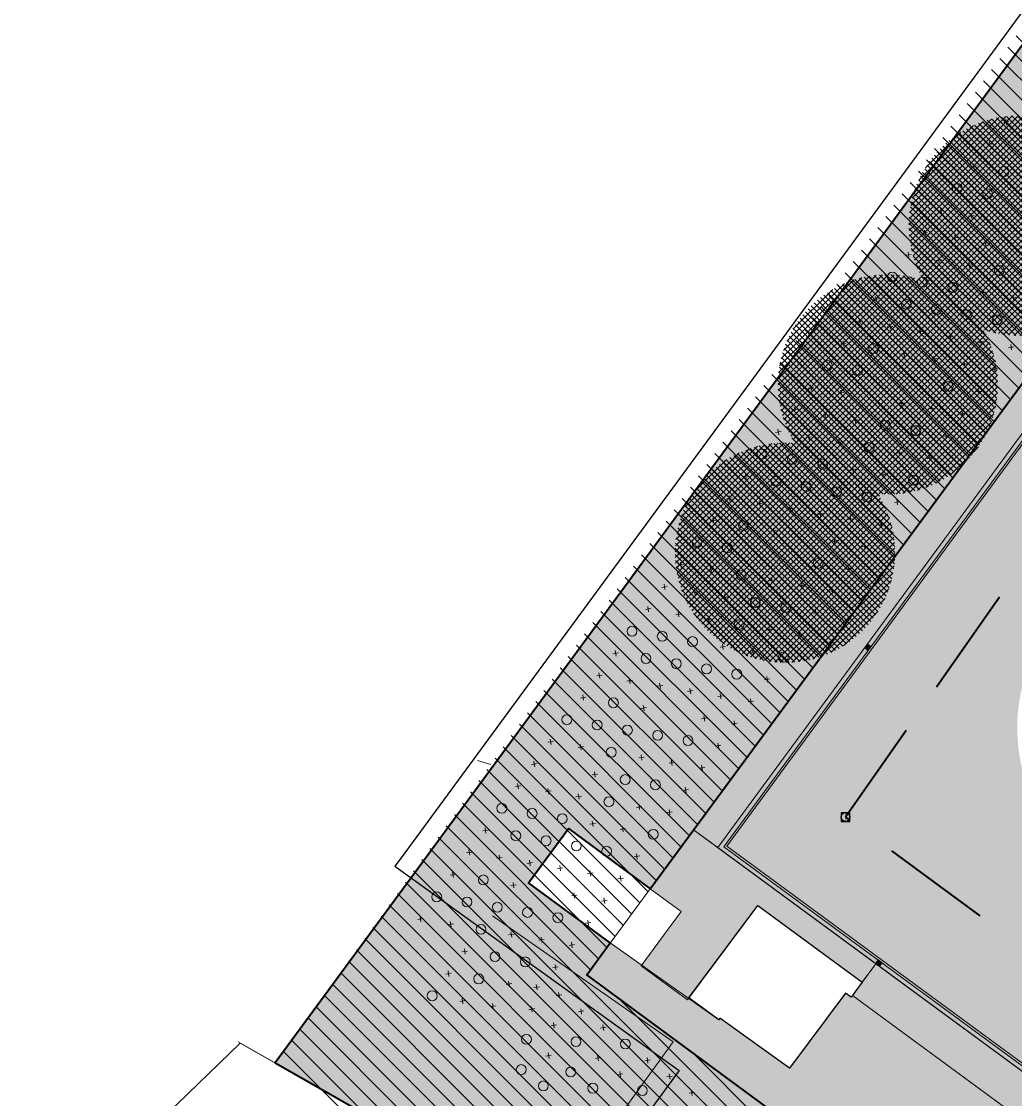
# Model space of a CAD drawing. Header units: metres. Extents: x 134347 to 136271, y 456733 to 459014.
# Tile 126 of 256: x 135702 to 135747, y 457897 to 457946. Entities that reach past the tile are written whole.
import ezdxf
from ezdxf.enums import TextEntityAlignment as Align

# ---------------------------------------------------------------- set-up
doc = ezdxf.new("R2010")
doc.units = ezdxf.units.M
doc.linetypes.add('RI-HWA', pattern=[7.4, 5, -2.4])
for name, color, linetype, lineweight, true_color in [('B-WE-GR-BOOM_2_RWZI-V', 7, 'Continuous', 0, 0x509650), ('N-WE-GR-BEPLANTING_CULTUUR_BOSPLANTSOEN-A', 7, 'Continuous', 18, 0x04c805), ('N-WE-GR-BOOM_BOSPLANTSOEN-S', 7, 'Continuous', 15, 0xc86400), ('N-WE-GR-BOOM_GEVEERDE SPIL-S', 7, 'Continuous', 15, 0xc83200), ('N-WE-GR-GRAS-V', 7, 'Continuous', 0, 0x8bec5b), ('N-WE-GR-GRAS_KRUIDENRIJK-V', 7, 'Continuous', 0, 0xa9cb52), ('N-WE-GR-STRUWEEL-V', 7, 'Continuous', 0, 0x50916c), ('N-WE-VH-KANTOPSLUITING_DETAIL_100-V', 7, 'Continuous', 0, 0x646464), ('N-WE-VH-VERHARDING_ASFALT-V', 7, 'Continuous', 0, 0xc9c9c9), ('N-WE-VH-VERHARDING_BETONSTRAATSTEEN-V', 7, 'Continuous', 0, 0xa8b5bd)]:
    doc.layers.add(name, color=color, linetype=linetype, lineweight=lineweight, true_color=true_color)
for name, color, linetype, lineweight in [('N-WE-GR-GRAS-O', 60, 'Continuous', 0), ('N-WE-GR-GRAS_KRUIDENRIJK-G', 80, 'Continuous', 13), ('N-WE-GR-GRAS_KRUIDENRIJK-O', 80, 'Continuous', 0), ('N-WE-GR-STRUWEEL-G', 90, 'Continuous', 35), ('N-WE-GR-STRUWEEL-O', 90, 'Continuous', 18), ('N-WE-IE-TERREINAFSCHEIDING_KUNSTMATIG_HEKWERK-G', 20, 'IE-TERREINAFSCHEIDING-KUNSTMATIG', 13), ('N-WE-RI-HWA_KOLK-S', 150, 'Continuous', 0), ('N-WE-RI-HWA_RIOOLPUT-S', 150, 'Continuous', 0), ('N-WE-RI-HWA_TRANSPORTLEIDING-G', 150, 'RI-HWA', 35), ('N-WE-VH-KANTOPSLUITING-G', 150, 'Continuous', 5), ('N-WE-VH-VERHARDING_ASFALT-G', 7, 'Continuous', 13), ('N-WE-VH-VERHARDING_ASFALT_DEKLAAG-G', 7, 'Continuous', 13), ('N-WE-VH-VERHARDING_BETONSTRAATSTEEN-G', 7, 'Continuous', 13)]:
    doc.layers.add(name, color=color, linetype=linetype, lineweight=lineweight)
doc.layers.add('PERCELEN', color=30, linetype='Continuous')
doc.styles.add('NLCS-ISO', font='NLCS-ISO.ttf')
doc.linetypes.add('IE-TERREINAFSCHEIDING-KUNSTMATIG', pattern='A,4,[82,NLCS.SHX,S=0.75,R=90,X=0,Y=0],4,-2', length=10)
pattern_1 = [(45, (135862.89418, 458151.40315), (-0.13258252, 0.13258252), []), (135, (135862.89418, 458151.40315), (-0.13258252, -0.13258252), [])]

# ---------------------------------------------------------------- blocks, each defined once
blk = doc.blocks.new('SRI-PUT_INSPECTIE-SO')
at = {"lineweight": -3, "flags": 128}
blk.add_lwpolyline([(-2, -2), (2, -2), (2, 2), (-2, 2)], close=True, dxfattribs=at)
at = {"lineweight": -3, "ltscale": 1.5}
blk.add_circle((0, 0), 2, dxfattribs=at)
at = {"ltscale": 0.1, "style": 'NLCS-ISO'}
blk.add_text('I', height=2.5, dxfattribs=at).set_placement((0, -0.01), align=Align.MIDDLE_CENTER)
blk = doc.blocks.new('N-SRI-KOLK_TROTTOIR-SO')
blk.add_hatch(color=256).paths.add_polyline_path([(1.125, 1.5), (-1.125, 1.5), (-1.125, 0)])
at = {"true_color": 0xffffff}
h = blk.add_hatch(color=7, dxfattribs=at)
h.dxf.hatch_style = 1
h.paths.add_polyline_path([(1.125, 1.5), (-1.125, 0), (1.125, 0)])
blk.add_line((-1.125, 0), (1.125, 1.5))
at = {"flags": 128}
blk.add_lwpolyline([(-1.125, 0), (1.125, 0), (1.125, 1.5), (-1.125, 1.5)], close=True, dxfattribs=at)
blk = doc.blocks.new('SGR-BEPLANTING_BOSPLANTSOEN_SOORT')
at = {"flags": 128}
for points in [[(-0.177, -0.177), (0.177, 0.177)], [(-0.177, 0.177), (0.177, -0.177)]]:
    blk.add_lwpolyline(points, dxfattribs=at)
blk = doc.blocks.new('SGR-HEESTER_SOORT HOOGTE_SO')
blk.add_circle((0, 0), 1.5)
at = {"ltscale": 0.1, "style": 'NLCS-ISO'}
for tag, height, p in [('SOORT', 0.9, (0, 0.35)), ('HOOGTE', 0.4, (0, -0.55))]:
    blk.add_attdef(tag, text='', height=height, dxfattribs=at).set_placement(p, align=Align.MIDDLE_CENTER)
blk = doc.blocks.new('KK_2DXF14_ACAD_1_FMEBLOC10')
at = {"layer": 'PERCELEN', "color": 7}
blk.add_lwpolyline([(-156.8065, -46.573), (-123.5075, -2.571), (-108.6425, 17.323), (-108.6775, 17.349), (-108.3875, 17.734), (-105.6655, 21.567), (-66.9305, -9.073), (-125.6275, -89.073), (-125.9095, -89.453), (-113.9335, -98.072), (-112.9825, -98.757), (-118.1325, -105.799)], dxfattribs=at)
blk.add_lwpolyline([(-111.1785, -96.447), (-112.5385, -95.446), (-109.4055, -91.243), (-104.6535, -94.74), (-105.1545, -95.421), (-105.4105, -95.233), (-107.9545, -98.654), (-111.1285, -96.375)], close=True, dxfattribs=at)

msp = doc.modelspace()

# ---------------------------------------------------------------- hatches: boundary and pattern name
at = {"layer": 'B-WE-GR-BOOM_2_RWZI-V'}
h = msp.add_hatch(dxfattribs=at)
h.set_pattern_fill('ANSI37', color=256, scale=1.5)
h.set_pattern_definition(pattern_1)
edge = h.paths.add_edge_path()
edge.add_arc((135747.327, 457937.204), 5, 0, 360)
h = msp.add_hatch(dxfattribs=at)
h.set_pattern_fill('ANSI37', color=256, scale=1.5)
h.set_pattern_definition(pattern_1)
edge = h.paths.add_edge_path()
edge.add_arc((135741.373, 457929.974), 5, 0, 360)
h = msp.add_hatch(dxfattribs=at)
h.set_pattern_fill('ANSI37', color=256, scale=1.5)
h.set_pattern_definition(pattern_1)
edge = h.paths.add_edge_path()
edge.add_arc((135736.694, 457922.319), 5, 0, 360)
at = {"layer": 'N-WE-GR-BEPLANTING_CULTUUR_BOSPLANTSOEN-A'}
h = msp.add_hatch(dxfattribs=at)
h.set_pattern_fill('ANSI31', color=256, scale=5, angle=90, style=0)
h.set_pattern_definition([(135, (0, 0), (-0.44194173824, -0.44194173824), [])])
h.paths.add_polyline_path([(135788.951, 457986.588), (135781.27, 457992.992), (135777.925, 457988.439), (135713.494, 457899.098), (135775.193, 457855.817), (135781.091, 457863.772), (135727.681, 457903.115)])
at = {"layer": 'N-WE-GR-GRAS-V'}
h = msp.add_hatch(color=256, dxfattribs=at)
h.dxf.hatch_style = 1
edge = h.paths.add_edge_path()
edge.add_line((135733.631, 457908.899), (135785.662, 457979.713))
edge.add_arc((135779.376, 457984.332), 7.8, 323.6933, 413.6933)
edge.add_line((135783.995, 457990.618), (135715.625, 458040.852))
edge.add_arc((135711.007, 458034.566), 7.8, 53.6933, 143.6933)
edge.add_line((135704.721, 458039.185), (135681.643, 458007.776))
edge.add_line((135681.643, 458007.776), (135680.032, 458008.96))
edge.add_line((135680.032, 458008.96), (135670.676, 457996.228))
edge.add_line((135670.676, 457996.228), (135675.35, 457992.793))
edge.add_line((135675.35, 457992.793), (135711.04, 458041.367))
edge.add_line((135711.04, 458041.367), (135715.069, 458038.407))
edge.add_line((135715.069, 458038.407), (135717.934, 458037.542))
edge.add_line((135717.934, 458037.542), (135783.225, 457989.57))
edge.add_arc((135779.376, 457984.332), 6.5, -36.3067, 53.6933, ccw=False)
edge.add_line((135784.614, 457980.483), (135732.529, 457909.708))
edge.add_line((135732.529, 457909.708), (135733.631, 457908.899))
h = msp.add_hatch(color=256, dxfattribs=at)
h.dxf.hatch_style = 1
edge = h.paths.add_edge_path()
edge.add_line((135811.429, 458000.738), (135853.293, 457969.979))
edge.add_line((135853.293, 457969.979), (135782.196, 457873.215))
edge.add_line((135782.196, 457873.215), (135740.822, 457903.614))
edge.add_line((135740.822, 457903.614), (135739.756, 457902.165))
edge.add_line((135739.756, 457902.165), (135785.813, 457868.322))
edge.add_line((135785.813, 457868.322), (135859.055, 457967.978))
edge.add_line((135859.055, 457967.978), (135809.143, 458004.652))
edge.add_arc((135814.896, 458005.388), 5.8, 187.2934, 233.2867)
at = {"layer": 'N-WE-GR-GRAS_KRUIDENRIJK-V'}
h = msp.add_hatch(color=256, dxfattribs=at)
h.dxf.hatch_style = 1
h.paths.add_polyline_path([(135728.732, 457904.562), (135733.677, 457901.065), (135733.727, 457901.137), (135736.901, 457898.858), (135739.445, 457902.279), (135739.701, 457902.091), (135739.756, 457902.165), (135785.81, 457868.318), (135781.986, 457863.114), (135727.681, 457903.115)])
at = {"layer": 'N-WE-GR-STRUWEEL-V'}
h = msp.add_hatch(color=256, dxfattribs=at)
h.dxf.hatch_style = 1
edge = h.paths.add_edge_path()
edge.add_line((135775.281, 457855.886), (135781.091, 457863.772))
edge.add_line((135781.091, 457863.772), (135727.681, 457903.115))
edge.add_line((135727.681, 457903.115), (135728.732, 457904.562))
edge.add_line((135728.732, 457904.562), (135725.02, 457907.298))
edge.add_line((135725.02, 457907.298), (135726.841, 457909.77))
edge.add_line((135726.841, 457909.77), (135730.561, 457907.029))
edge.add_line((135730.561, 457907.029), (135784.614, 457980.483))
edge.add_arc((135779.376, 457984.332), 6.5, 323.6933, 413.6933)
edge.add_line((135783.225, 457989.57), (135717.934, 458037.542))
edge.add_line((135717.934, 458037.542), (135715.069, 458038.407))
edge.add_line((135715.069, 458038.407), (135714.76, 458037.986))
edge.add_line((135714.76, 458037.986), (135738.483, 458019.314))
edge.add_line((135738.483, 458019.314), (135757.027, 458004.989))
edge.add_line((135757.027, 458004.989), (135778.958, 457988.119))
edge.add_line((135778.958, 457988.119), (135761.782, 457964.881))
edge.add_line((135761.782, 457964.881), (135747.202, 457945.037))
edge.add_line((135747.202, 457945.037), (135719.681, 457907.53))
edge.add_line((135719.681, 457907.53), (135713.494, 457899.098))
edge.add_line((135713.494, 457899.098), (135725.823, 457892.083))
edge.add_line((135725.823, 457892.083), (135775.281, 457855.886))
h = msp.add_hatch(color=256, dxfattribs=at)
h.dxf.hatch_style = 1
edge = h.paths.add_edge_path()
edge.add_line((135775.281, 457855.886), (135781.091, 457863.772))
edge.add_line((135781.091, 457863.772), (135727.681, 457903.115))
edge.add_line((135727.681, 457903.115), (135728.732, 457904.562))
edge.add_line((135728.732, 457904.562), (135725.02, 457907.298))
edge.add_line((135725.02, 457907.298), (135726.841, 457909.77))
edge.add_line((135726.841, 457909.77), (135730.561, 457907.029))
edge.add_line((135730.561, 457907.029), (135784.614, 457980.483))
edge.add_arc((135779.376, 457984.332), 6.5, 323.6933, 413.6933)
edge.add_line((135783.225, 457989.57), (135717.934, 458037.542))
edge.add_line((135717.934, 458037.542), (135715.069, 458038.407))
edge.add_line((135715.069, 458038.407), (135714.76, 458037.986))
edge.add_line((135714.76, 458037.986), (135738.483, 458019.314))
edge.add_line((135738.483, 458019.314), (135757.027, 458004.989))
edge.add_line((135757.027, 458004.989), (135778.958, 457988.119))
edge.add_line((135778.958, 457988.119), (135761.782, 457964.881))
edge.add_line((135761.782, 457964.881), (135747.202, 457945.037))
edge.add_line((135747.202, 457945.037), (135719.681, 457907.53))
edge.add_line((135719.681, 457907.53), (135713.494, 457899.098))
edge.add_line((135713.494, 457899.098), (135725.823, 457892.083))
edge.add_line((135725.823, 457892.083), (135775.281, 457855.886))
at = {"layer": 'N-WE-VH-KANTOPSLUITING_DETAIL_100-V'}
h = msp.add_hatch(color=256, dxfattribs=at)
h.dxf.hatch_style = 1
edge = h.paths.add_edge_path()
edge.add_line((135840.199, 458206.852), (135840.036, 458206.971))
edge.add_arc((135835.299, 458200.525), 8, 53.6933, 134.5415)
edge.add_line((135829.688, 458206.227), (135826.434, 458203.024))
edge.add_arc((135896.576, 458131.75), 100, 134.54153, 143.6933)
edge.add_line((135815.99, 458190.961), (135762.175, 458117.718))
edge.add_arc((135768.829, 458112.93), 8.197, 144.2624, 232.3193)
edge.add_line((135763.818, 458106.443), (135828.447, 458058.961))
edge.add_arc((135819.685, 458047.034), 14.8, -36.3067, 53.696, ccw=False)
edge.add_line((135831.611, 458038.271), (135810.061, 458008.941))
edge.add_arc((135814.896, 458005.388), 6, 143.6933, 233.6935)
edge.add_line((135811.343, 458000.553), (135853.013, 457969.936))
edge.add_line((135853.013, 457969.936), (135782.153, 457873.494))
edge.add_line((135782.153, 457873.494), (135733.91, 457908.941))
edge.add_line((135733.91, 457908.941), (135785.823, 457979.595))
edge.add_arc((135779.376, 457984.332), 8, 323.6933, 413.6933)
edge.add_line((135784.113, 457990.779), (135715.744, 458041.013))
edge.add_arc((135711.007, 458034.566), 8, 53.6933, 143.6933)
edge.add_line((135704.56, 458039.303), (135681.6, 458008.055))
edge.add_line((135681.6, 458008.055), (135679.989, 458009.24))
edge.add_line((135679.989, 458009.24), (135670.515, 457996.346))
edge.add_line((135670.515, 457996.346), (135670.676, 457996.228))
edge.add_line((135670.676, 457996.228), (135680.032, 458008.96))
edge.add_line((135680.032, 458008.96), (135681.643, 458007.776))
edge.add_line((135681.643, 458007.776), (135704.721, 458039.185))
edge.add_arc((135711.007, 458034.566), 7.8, 53.6933, 143.6933, ccw=False)
edge.add_line((135715.625, 458040.852), (135783.995, 457990.618))
edge.add_arc((135779.376, 457984.332), 7.8, -36.3067, 53.6933, ccw=False)
edge.add_line((135785.662, 457979.713), (135733.63, 457908.898))
edge.add_line((135733.63, 457908.898), (135782.196, 457873.215))
edge.add_line((135782.196, 457873.215), (135853.293, 457969.979))
edge.add_line((135853.293, 457969.979), (135811.462, 458000.714))
edge.add_arc((135814.896, 458005.388), 5.8, 143.6933, 233.6935, ccw=False)
edge.add_line((135810.222, 458008.822), (135831.773, 458038.152))
edge.add_arc((135819.685, 458047.034), 15, 323.6933, 413.696)
edge.add_line((135828.566, 458059.122), (135763.937, 458106.604))
edge.add_arc((135768.829, 458112.93), 7.997, 144.2769, 232.2844, ccw=False)
edge.add_line((135762.336, 458117.599), (135816.142, 458190.829))
edge.add_arc((135896.728, 458131.618), 100, 134.54153, 143.6933, ccw=False)
edge.add_line((135826.585, 458202.893), (135829.707, 458205.964))
edge.add_arc((135835.318, 458200.263), 8, 53.6933, 134.5415, ccw=False)
edge.add_line((135840.055, 458206.709), (135840.081, 458206.69))
edge.add_line((135840.081, 458206.69), (135840.199, 458206.852))
at = {"layer": 'N-WE-VH-VERHARDING_ASFALT-V'}
h = msp.add_hatch(color=256, dxfattribs=at)
h.dxf.hatch_style = 1
h.paths.add_polyline_path([(135762.175, 458117.718), (135815.99, 458190.961, -0.039953), (135826.434, 458203.024), (135829.688, 458206.227, -0.368167), (135840.036, 458206.971), (135864.02, 458189.349, 0.001397), (135864.043, 458189.333), (135873.316, 458182.598), (135892.416, 458168.703), (135893.508, 458167.904), (135910.641, 458154.84, -0.408833), (135911.641, 458147.906), (135878.701, 458103.017, 0.411993), (135882.553, 458074.061), (135895.237, 458064.539), (135914.09, 458050.762, 0.315981), (135938.221, 458052.541), (135961.013, 458083.083, -0.33251), (135985.309, 458085.927), (135992.035, 458079.872), (136004.072, 458069.03), (136017.244, 458057.149), (136018.452, 458055.618), (136019.561, 458053.91), (136037.594, 458015.862), (136049.845, 457989.494), (136056.187, 457976.234, 0.008737), (136058.72, 457971.203, 0.008737), (136061.428, 457966.263, 0.007692), (136063.954, 457961.995, 0.007692), (136066.61, 457957.806), (136069.31, 457953.435, -0.096177), (136069.915, 457951.767, -0.096177), (136069.851, 457949.995, -0.119987), (136068.861, 457948.029, -0.119987), (136067.078, 457946.739, -0.08637), (136065.312, 457946.178, -0.043105), (136064.383, 457946.133), (136067.399, 457940.86, -0.040278), (136068.083, 457941.331, -0.080687), (136069.632, 457941.917, -0.064153), (136071.474, 457942.468, -0.064153), (136073.396, 457942.534, -0.072155), (136075.496, 457942.025, -0.072155), (136077.364, 457940.94), (136091.488, 457924.647), (136099.813, 457914.988, -0.033054), (136101.632, 457912.582, -0.033054), (136103.117, 457909.958, -0.028839), (136104.122, 457907.524, -0.028839), (136104.839, 457904.992), (136105.61, 457902.101, -0.021058), (136106.161, 457899.698, -0.021058), (136106.508, 457897.257, -0.023273), (136106.652, 457894.536, -0.023273), (136106.542, 457891.814), (136106.106, 457885.837, -0.01649), (136105.951, 457884.247, -0.01649), (136105.693, 457882.67, -0.015866), (136105.346, 457881.173, -0.015866), (136104.906, 457879.7), (136096.913, 457853.663), (136094.836, 457847.315), (136093.365, 457842.691), (136092.209, 457836.979), (136091.919, 457831.022), (136092.929, 457823.559), (136100.949, 457827.804, -0.036727), (136099.503, 457829.933, -0.063963), (136098.855, 457831.484, -0.024666), (136098.285, 457834.05, -0.022156), (136097.921, 457836.953, -0.056455), (136097.983, 457838.877, -0.036685), (136098.623, 457841.765), (136101.856, 457851.977), (136106.872, 457868.473), (136113.66, 457890.371, 0.06843), (136114.971, 457895.781, 0.06843), (136114.773, 457901.344, 0.064728), (136113.209, 457906.375, 0.064728), (136110.41, 457910.838), (136100.667, 457922.183), (136084.467, 457941.055, -0.005196), (136080.487, 457946.399, -0.011242), (136078.729, 457948.929, -0.000904), (136072.419, 457958.501, -0.006618), (136071.576, 457959.822, -0.008434), (136070.962, 457960.851, -0.000748), (136064.252, 457972.587, -0.012961), (136061.711, 457977.327, -0.006996), (136057.36, 457986.289), (136042.407, 458018.596), (136024.435, 458056.435), (136022.575, 458059.404), (136018.504, 458063.655), (136007.596, 458073.347), (135995.77, 458084.036), (135982.707, 458096.528), (135968.591, 458110.064), (135957.614, 458120.576), (135943.266, 458134.334), (135929.482, 458146.34), (135918.534, 458155.291), (135916.999, 458156.323), (135910.3, 458161.775), (135896.96, 458171.718), (135866.992, 458193.37), (135845.955, 458208.827), (135845.866, 458208.706, -0.460821), (135844.956, 458221.064), (135870.594, 458246.46, -0.071455), (135874.079, 458249.009), (135874.497, 458249.2), (135875.37, 458249.595, -0.023847), (135876.714, 458250.131), (135869.4, 458257.443, -0.028609), (135868.857, 458256.164), (135868.216, 458254.863, -0.082023), (135865.909, 458251.645), (135838.648, 458224.64, -0.368984), (135825.506, 458223.666), (135820.191, 458227.562), (135820.279, 458227.683), (135813.402, 458232.788, -0.367614), (135813.258, 458235.375), (135813.258, 458235.375), (135820.55, 458245.301), (135819.054, 458246.4), (135824.014, 458253.151), (135823.093, 458253.828), (135826.527, 458258.501), (135824.109, 458260.278), (135808.388, 458238.88, -0.416211), (135805.581, 458238.46), (135802.516, 458240.744), (135799.585, 458236.68), (135799.585, 458236.68), (135804.252, 458233.25), (135807.476, 458230.883, -0.413893), (135807.691, 458229.486, -0.413893), (135806.293, 458229.273), (135803.07, 458231.641), (135794.008, 458219.309), (135797.632, 458216.646, -0.414204), (135797.846, 458215.248), (135797.846, 458215.249), (135802.281, 458211.992, -0.413772), (135803.679, 458212.205), (135806.903, 458209.837), (135815.962, 458222.166), (135812.739, 458224.534, -0.414117), (135812.525, 458225.932, -0.414543), (135813.923, 458226.146), (135823.963, 458218.767, -0.238664), (135826.41, 458213.932, -0.200993), (135824.618, 458209.656), (135821.883, 458206.964, 0.039953), (135811.44, 458194.9), (135783.093, 458156.321, -0.414214), (135771.91, 458154.611), (135751.655, 458169.493, 0.1048), (135744.175, 458172.877), (135738.518, 458174.118, -0.211928), (135722.174, 458186.127), (135719.299, 458191.155, 0.1048), (135713.835, 458197.282), (135682.056, 458220.631, 0.414214), (135661.506, 458217.489), (135643.566, 458193.071), (135622.25, 458164.06), (135605.019, 458140.61, 0.414214), (135608.161, 458120.06), (135647.701, 458091.008, -0.238663), (135650.148, 458086.173, -0.159748), (135648.983, 458082.62), (135626.279, 458051.717), (135631.114, 458048.164), (135653.818, 458079.067, -0.414222), (135662.206, 458080.35), (135698.015, 458054.04, -0.414214), (135699.725, 458042.856), (135698.41, 458041.067, -0.414214), (135696.314, 458040.746), (135689.462, 458045.78), (135685.948, 458040.917), (135692.761, 458035.911, -0.414214), (135693.081, 458033.814), (135687.275, 458025.912), (135683.13, 458020.271), (135675.845, 458010.355, -0.414214), (135673.748, 458010.035), (135663.44, 458017.627), (135661.071, 458014.405), (135674.21, 458004.752), (135658.033, 457982.735), (135659.428, 457981.257), (135679.989, 458009.24), (135681.6, 458008.055), (135704.56, 458039.303, -0.414214), (135715.744, 458041.013), (135784.113, 457990.779, -0.414214), (135785.823, 457979.595), (135733.91, 457908.941), (135782.153, 457873.494), (135853.013, 457969.936), (135811.338, 458000.557, -0.413886), (135810.061, 458008.941), (135831.611, 458038.271, 0.414227), (135828.447, 458058.961), (135763.818, 458106.443, -0.404315)])
h.paths.add_polyline_path([(135661.385, 458161.364), (135651.607, 458168.549, -0.414214), (135648.401, 458189.519), (135662.611, 458208.859, -0.414214), (135683.581, 458212.065), (135709.223, 458193.225, -0.1048), (135714.743, 458187.035), (135716.966, 458183.149, 0.211928), (135737.232, 458168.257), (135741.606, 458167.298, -0.1048), (135749.162, 458163.88), (135768.357, 458149.776, -0.414214), (135770.067, 458138.592), (135747.567, 458107.969, -0.414214), (135736.383, 458106.259), (135699.206, 458133.576, 0.1048), (135691.726, 458136.96), (135686.069, 458138.201, -0.211928), (135669.725, 458150.21), (135666.85, 458155.237, 0.1048)], flags=16)
h.paths.add_polyline_path([(135748.811, 457919.088), (135801.316, 457990.548, -0.414214), (135812.5, 457992.258), (135838.179, 457973.39, -0.414214), (135839.889, 457962.206), (135787.383, 457890.747, -0.414214), (135776.2, 457889.037), (135750.521, 457907.904, -0.414214)], flags=16)
h.paths.add_polyline_path([(135787.222, 458065.672), (135779.966, 458071.003), (135776.413, 458066.168), (135785.005, 458059.856, 0.198912), (135792.437, 458058.03), (135810.809, 458060.84, -0.198912), (135818.242, 458059.014), (135819.897, 458057.798, -0.414214), (135823.105, 458036.828), (135794.569, 457997.987, -0.414227), (135786.181, 457996.705), (135719.296, 458045.849, -0.414214), (135717.586, 458057.032), (135740.2, 458087.81, -0.4142), (135745.792, 458088.665), (135755.71, 458081.378), (135759.263, 458086.213), (135752.569, 458091.131, -0.414227), (135750.858, 458102.315), (135751.45, 458103.121, -0.4142), (135757.042, 458103.976), (135798.142, 458073.781, -0.414214), (135798.997, 458068.189), (135798.405, 458067.383, -0.414214)], flags=16)
h.paths.add_polyline_path([(135734.541, 458090.24), (135712.751, 458060.585, -0.414214), (135701.567, 458058.875), (135616.791, 458121.165, -0.414214), (135613.585, 458142.134), (135627.085, 458160.508, -0.414214), (135648.054, 458163.714), (135656.774, 458157.307, -0.1048), (135662.293, 458151.118), (135664.516, 458147.231, 0.211928), (135684.783, 458132.34), (135689.156, 458131.381, -0.1048), (135696.712, 458127.962), (135732.831, 458101.424, -0.414214)], flags=16)
h.paths.add_polyline_path([(135956.825, 458114.155), (135961.822, 458105.975), (135962.294, 458097.115), (135958.756, 458088.819), (135949.036, 458075.852), (135943.072, 458067.787), (135938.619, 458061.891, -0.360646), (135919.683, 458059.061), (135901.189, 458072.575), (135888.705, 458081.947, -0.32273), (135883.655, 458100.897), (135896.303, 458118.26), (135908.179, 458134.332, -0.085453), (135914.727, 458138.147, -0.085487), (135922.176, 458139.55, -0.085562), (135928.447, 458138.567, -0.085748), (135934.027, 458135.542, -0.042786)], flags=16)
at = {"layer": 'N-WE-VH-VERHARDING_BETONSTRAATSTEEN-V'}
h = msp.add_hatch(color=256, dxfattribs=at)
h.dxf.hatch_style = 1
h.paths.add_polyline_path([(135740.202, 457902.772), (135740.821, 457903.614), (135732.529, 457909.708), (135730.56, 457907.028), (135731.972, 457905.989), (135730.15, 457903.517), (135732.251, 457901.977), (135735.45, 457906.269)])

# ---------------------------------------------------------------- linework, layer by layer
at = {"layer": 'N-WE-GR-GRAS-O', "flags": 128}
for points in [[(135733.631, 457908.899), (135785.662, 457979.713, 0.414214), (135783.995, 457990.618), (135715.625, 458040.852, 0.414214), (135704.721, 458039.185), (135681.643, 458007.776), (135680.032, 458008.96), (135670.676, 457996.228), (135675.35, 457992.793), (135711.04, 458041.367), (135715.069, 458038.407), (135717.934, 458037.542), (135783.225, 457989.57, -0.414214), (135784.614, 457980.483), (135732.529, 457909.708)], [(135811.429, 458000.738), (135853.293, 457969.979), (135782.196, 457873.215), (135740.822, 457903.614), (135739.756, 457902.165), (135785.813, 457868.322), (135859.055, 457967.978), (135809.143, 458004.652, 0.203422)]]:
    msp.add_lwpolyline(points, format="xyb", close=True, dxfattribs=at)
at = {"layer": 'N-WE-GR-GRAS_KRUIDENRIJK-G', "flags": 128}
msp.add_lwpolyline([(135725.823, 457892.083), (135711.91, 457900), (135708.559, 457896.753)], dxfattribs=at)
at = {"layer": 'N-WE-GR-GRAS_KRUIDENRIJK-O', "flags": 128}
msp.add_lwpolyline([(135728.732, 457904.562), (135733.677, 457901.065), (135733.727, 457901.137), (135736.901, 457898.858), (135739.445, 457902.279), (135739.701, 457902.091), (135739.756, 457902.165), (135785.81, 457868.318), (135781.986, 457863.114), (135727.681, 457903.115)], close=True, dxfattribs=at)
at = {"layer": 'N-WE-GR-STRUWEEL-G', "flags": 128}
msp.add_lwpolyline([(135781.091, 457863.772), (135727.681, 457903.115), (135728.732, 457904.562), (135725.02, 457907.298), (135726.841, 457909.77), (135730.561, 457907.029), (135784.614, 457980.483, 0.414214), (135783.225, 457989.57), (135717.934, 458037.542), (135715.069, 458038.407), (135714.76, 458037.986), (135738.483, 458019.314), (135757.027, 458004.989), (135778.958, 457988.119), (135761.782, 457964.881), (135747.202, 457945.037), (135719.681, 457907.53), (135713.494, 457899.098), (135725.823, 457892.083), (135775.281, 457855.886)], format="xyb", close=True, dxfattribs=at)
at = {"layer": 'N-WE-GR-STRUWEEL-O', "flags": 128}
msp.add_lwpolyline([(135772.967, 457869.756), (135727.681, 457903.115), (135730.561, 457907.029), (135784.614, 457980.483, 0.414214), (135783.225, 457989.57), (135714.855, 458039.805, 0.414214), (135705.769, 458038.415), (135673.336, 457994.274), (135670.515, 457996.346), (135659.381, 457981.192), (135677.866, 457961.671), (135685.012, 457971.272), (135693.223, 457965.579), (135685.038, 457954.474), (135687.918, 457951.449), (135738.483, 458019.314), (135757.027, 458004.989), (135778.958, 457988.119), (135761.782, 457964.881), (135747.202, 457945.037), (135719.681, 457907.53), (135713.494, 457899.098), (135725.823, 457892.083)], format="xyb", dxfattribs=at)
at = {"layer": 'N-WE-IE-TERREINAFSCHEIDING_KUNSTMATIG_HEKWERK-G', "ltscale": 0.5, "flags": 128}
for points in [[(135725.429, 457915.364), (135747.202, 457945.037), (135761.782, 457964.881), (135778.958, 457988.119), (135757.027, 458004.989), (135738.483, 458019.314), (135699.324, 457966.75)], [(135722.695, 457912.864), (135723.303, 457912.677)], [(135731.603, 457900.063), (135723.379, 457905.798)], [(135725.823, 457892.083), (135711.811, 457900.056)], [(135766.384, 457843.683), (135764.374, 457845.198), (135763.397, 457845.951), (135762.833, 457846.46), (135763.052, 457846.801), (135758.1, 457850.32), (135757.895, 457850.159), (135747.848, 457857.696), (135744.19, 457861.187), (135732.624, 457880.642), (135725.823, 457892.083), (135731.603, 457900.063)]]:
    msp.add_lwpolyline(points, dxfattribs=at)
at = {"layer": 'N-WE-RI-HWA_TRANSPORTLEIDING-G', "flags": 128}
msp.add_lwpolyline([(135793.138, 457986.97), (135739.445, 457910.288), (135781.799, 457879.122)], dxfattribs=at)
at = {"layer": 'N-WE-VH-KANTOPSLUITING-G', "flags": 128}
for points in [[(135763.818, 458106.443), (135828.447, 458058.961, -0.414227), (135831.611, 458038.271), (135810.061, 458008.941, 0.414214), (135811.343, 458000.553), (135853.013, 457969.936), (135782.153, 457873.494), (135733.91, 457908.941), (135785.823, 457979.595, 0.414214), (135784.113, 457990.779), (135715.744, 458041.013, 0.414214), (135704.56, 458039.303), (135681.6, 458008.055)], [(135681.643, 458007.776), (135704.721, 458039.185, -0.414214), (135715.625, 458040.852), (135783.995, 457990.618, -0.414214), (135785.662, 457979.713), (135733.63, 457908.898), (135782.196, 457873.215), (135853.293, 457969.979), (135811.462, 458000.714, -0.414214), (135810.222, 458008.822), (135831.773, 458038.152, 0.414227), (135828.566, 458059.122), (135763.937, 458106.604, -0.404064)]]:
    msp.add_lwpolyline(points, format="xyb", dxfattribs=at)
at = {"layer": 'N-WE-VH-VERHARDING_ASFALT-G'}
msp.add_lwpolyline([(135681.6, 458008.055), (135704.56, 458039.303, -0.414214), (135715.744, 458041.013), (135784.113, 457990.779, -0.414214), (135785.823, 457979.595), (135733.91, 457908.941), (135782.153, 457873.494), (135853.013, 457969.936), (135811.338, 458000.557, -0.413886), (135810.061, 458008.941), (135831.611, 458038.271, 0.414227), (135828.447, 458058.961), (135763.818, 458106.443, -0.404315), (135762.175, 458117.718)], format="xyb", dxfattribs=at)
at = {"layer": 'N-WE-VH-VERHARDING_ASFALT_DEKLAAG-G'}
msp.add_lwpolyline([(135681.579, 458008.195), (135704.479, 458039.363, -0.414214), (135715.803, 458041.094), (135784.172, 457990.859, -0.414214), (135785.904, 457979.536), (135734.05, 457908.962), (135782.131, 457873.634), (135852.874, 457969.914), (135809.627, 458001.69), (135807.352, 457998.594, -0.131652), (135804.08, 457995.973), (135797.674, 457993.162, -0.267949), (135789.623, 457994.052), (135767.605, 458010.23, -0.414214), (135765.873, 458021.553), (135793.47, 458059.112), (135751.63, 458089.854, -0.414214), (135749.898, 458101.178), (135824.688, 458202.967)], format="xyb", dxfattribs=at)
at = {"layer": 'N-WE-VH-VERHARDING_BETONSTRAATSTEEN-G', "flags": 128}
msp.add_lwpolyline([(135740.202, 457902.772), (135740.821, 457903.614), (135732.529, 457909.708), (135730.56, 457907.028), (135731.972, 457905.989), (135730.15, 457903.517), (135732.251, 457901.977), (135735.45, 457906.269)], close=True, dxfattribs=at)

# ---------------------------------------------------------------- block references
at = {"layer": 'N-WE-GR-BOOM_BOSPLANTSOEN-S'}
for p, xscale, yscale, zscale, rotation in [((135746.752, 457941.915), 0.4999999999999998, 0.4999999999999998, 0.4999999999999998, 323.6932987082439), ((135746.012, 457940.907), 0.4999999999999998, 0.4999999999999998, 0.4999999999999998, 323.6932987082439), ((135745.272, 457939.9), 0.4999999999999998, 0.4999999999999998, 0.4999999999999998, 323.6932987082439), ((135743.791, 457937.885), 0.4999999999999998, 0.4999999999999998, 0.4999999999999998, 323.6932987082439), ((135745.169, 457937.649), 0.4999999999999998, 0.4999999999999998, 0.4999999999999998, 323.6932987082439), ((135743.051, 457936.878), 0.4999999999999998, 0.4999999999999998, 0.4999999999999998, 323.6932987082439), ((135744.429, 457936.642), 0.4999999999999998, 0.4999999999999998, 0.4999999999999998, 323.6932987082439), ((135745.806, 457936.405), 0.4999999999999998, 0.4999999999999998, 0.4999999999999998, 323.6932987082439), ((135742.311, 457935.871), 0.4999999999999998, 0.4999999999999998, 0.4999999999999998, 323.6932987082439), ((135743.688, 457935.634), 0.4999999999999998, 0.4999999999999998, 0.4999999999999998, 323.6932987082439), ((135745.066, 457935.398), 0.4999999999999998, 0.4999999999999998, 0.4999999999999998, 323.6932987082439), ((135740.831, 457933.856), 0.4999999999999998, 0.4999999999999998, 0.4999999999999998, 323.6932987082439), ((135745.703, 457934.154), 0.4999999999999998, 0.4999999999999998, 0.4999999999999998, 323.6932987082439), ((135747.08, 457933.917), 0.4999999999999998, 0.4999999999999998, 0.4999999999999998, 323.6932987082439), ((135740.091, 457932.849), 0.4999999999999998, 0.4999999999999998, 0.4999999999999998, 323.6932987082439), ((135741.468, 457932.612), 0.4999999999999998, 0.4999999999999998, 0.4999999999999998, 323.6932987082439), ((135742.845, 457932.376), 0.4999999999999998, 0.4999999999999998, 0.4999999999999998, 323.6932987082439), ((135744.223, 457932.139), 0.4999999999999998, 0.4999999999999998, 0.4999999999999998, 323.6932987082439), ((135745.6, 457931.903), 0.4999999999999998, 0.4999999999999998, 0.4999999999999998, 323.6932987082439), ((135739.35, 457931.841), 0.4999999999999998, 0.4999999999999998, 0.4999999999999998, 323.6932987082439), ((135746.978, 457931.666), 0.4999999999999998, 0.4999999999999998, 0.4999999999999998, 323.6932987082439), ((135742.105, 457931.368), 0.4999999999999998, 0.4999999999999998, 0.4999999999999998, 323.6932987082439), ((135743.483, 457931.132), 0.4999999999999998, 0.4999999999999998, 0.4999999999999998, 323.6932987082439), ((135744.86, 457930.895), 0.4999999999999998, 0.4999999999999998, 0.4999999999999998, 323.6932987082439), ((135746.237, 457930.659), 0.4999999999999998, 0.4999999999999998, 0.4999999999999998, 323.6932987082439), ((135737.87, 457929.827), 0.4999999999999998, 0.4999999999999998, 0.4999999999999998, 323.6932987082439), ((135739.248, 457929.59), 0.4999999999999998, 0.4999999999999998, 0.4999999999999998, 323.6932987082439), ((135745.497, 457929.652), 0.4999999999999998, 0.4999999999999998, 0.4999999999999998, 323.6932987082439), ((135742.002, 457929.117), 0.4999999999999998, 0.4999999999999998, 0.4999999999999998, 323.6932987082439), ((135737.13, 457928.819), 0.4999999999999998, 0.4999999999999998, 0.4999999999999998, 323.6932987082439), ((135738.507, 457928.583), 0.4999999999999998, 0.4999999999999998, 0.4999999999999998, 323.6932987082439), ((135743.38, 457928.881), 0.4999999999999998, 0.4999999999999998, 0.4999999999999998, 323.6932987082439), ((135744.757, 457928.644), 0.4999999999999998, 0.4999999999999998, 0.4999999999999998, 323.6932987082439), ((135739.885, 457928.346), 0.4999999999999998, 0.4999999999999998, 0.4999999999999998, 323.6932987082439), ((135736.39, 457927.812), 0.4999999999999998, 0.4999999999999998, 0.4999999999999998, 323.6932987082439), ((135737.767, 457927.576), 0.4999999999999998, 0.4999999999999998, 0.4999999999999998, 323.6932987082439), ((135744.017, 457927.637), 0.4999999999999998, 0.4999999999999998, 0.4999999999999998, 323.6932987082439), ((135739.145, 457927.339), 0.4999999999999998, 0.4999999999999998, 0.4999999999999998, 323.6932987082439), ((135741.899, 457926.866), 0.4999999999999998, 0.4999999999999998, 0.4999999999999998, 323.6932987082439), ((135743.277, 457926.63), 0.4999999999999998, 0.4999999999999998, 0.4999999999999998, 323.6932987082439), ((135739.782, 457926.095), 0.4999999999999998, 0.4999999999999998, 0.4999999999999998, 323.6932987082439), ((135734.91, 457925.797), 0.4999999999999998, 0.4999999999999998, 0.4999999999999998, 323.6932987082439), ((135741.159, 457925.859), 0.4999999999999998, 0.4999999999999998, 0.4999999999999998, 323.6932987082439), ((135734.169, 457924.79), 0.4999999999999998, 0.4999999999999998, 0.4999999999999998, 323.6932987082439), ((135735.547, 457924.554), 0.4999999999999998, 0.4999999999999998, 0.4999999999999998, 323.6932987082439), ((135741.797, 457924.615), 0.4999999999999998, 0.4999999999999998, 0.4999999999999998, 323.6932987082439), ((135736.924, 457924.317), 0.4999999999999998, 0.4999999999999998, 0.4999999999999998, 323.6932987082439), ((135738.302, 457924.081), 0.4999999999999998, 0.4999999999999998, 0.4999999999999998, 323.6932987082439), ((135733.429, 457923.783), 0.4999999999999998, 0.4999999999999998, 0.4999999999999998, 323.6932987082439), ((135739.679, 457923.844), 0.4999999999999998, 0.4999999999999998, 0.4999999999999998, 323.6932987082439), ((135741.056, 457923.608), 0.4999999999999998, 0.4999999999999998, 0.4999999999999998, 323.6932987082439), ((135736.184, 457923.31), 0.4999999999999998, 0.4999999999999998, 0.4999999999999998, 323.6932987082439), ((135738.939, 457922.837), 0.4999999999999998, 0.4999999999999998, 0.4999999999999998, 323.6932987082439), ((135740.316, 457922.6), 0.4999999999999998, 0.4999999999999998, 0.4999999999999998, 323.6932987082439), ((135731.949, 457921.768), 0.4999999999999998, 0.4999999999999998, 0.4999999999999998, 323.6932987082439), ((135739.576, 457921.593), 0.4999999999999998, 0.4999999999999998, 0.4999999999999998, 323.6932987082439), ((135733.326, 457921.532), 0.4999999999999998, 0.4999999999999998, 0.4999999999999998, 323.6932987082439), ((135731.209, 457920.761), 0.4999999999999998, 0.4999999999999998, 0.4999999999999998, 323.6932987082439), ((135736.081, 457921.059), 0.4999999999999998, 0.4999999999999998, 0.4999999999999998, 323.6932987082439), ((135737.459, 457920.822), 0.4999999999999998, 0.4999999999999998, 0.4999999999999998, 323.6932987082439), ((135732.586, 457920.524), 0.4999999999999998, 0.4999999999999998, 0.4999999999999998, 323.6932987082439), ((135733.964, 457920.288), 0.4999999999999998, 0.4999999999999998, 0.4999999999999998, 323.6932987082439), ((135738.836, 457920.586), 0.4999999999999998, 0.4999999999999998, 0.4999999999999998, 323.6932987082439), ((135730.469, 457919.753), 0.4999999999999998, 0.4999999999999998, 0.4999999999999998, 323.6932987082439), ((135731.846, 457919.517), 0.4999999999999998, 0.4999999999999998, 0.4999999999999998, 323.6932987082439), ((135733.224, 457919.281), 0.4999999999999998, 0.4999999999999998, 0.4999999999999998, 323.6932987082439), ((135738.096, 457919.578), 0.4999999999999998, 0.4999999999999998, 0.4999999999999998, 323.6932987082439), ((135735.978, 457918.808), 0.4999999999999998, 0.4999999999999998, 0.4999999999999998, 323.6932987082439), ((135737.356, 457918.571), 0.4999999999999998, 0.4999999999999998, 0.4999999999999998, 323.6932987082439), ((135728.989, 457917.739), 0.4999999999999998, 0.4999999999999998, 0.4999999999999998, 323.6932987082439), ((135733.861, 457918.037), 0.4999999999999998, 0.4999999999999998, 0.4999999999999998, 323.6932987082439), ((135735.238, 457917.8), 0.4999999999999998, 0.4999999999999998, 0.4999999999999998, 323.6932987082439), ((135728.248, 457916.732), 0.4999999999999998, 0.4999999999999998, 0.4999999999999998, 323.6932987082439), ((135729.626, 457916.495), 0.4999999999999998, 0.4999999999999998, 0.4999999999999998, 323.6932987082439), ((135731.003, 457916.259), 0.4999999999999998, 0.4999999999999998, 0.4999999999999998, 323.6932987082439), ((135735.876, 457916.556), 0.4999999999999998, 0.4999999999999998, 0.4999999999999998, 323.6932987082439), ((135727.508, 457915.724), 0.4999999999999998, 0.4999999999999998, 0.4999999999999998, 323.6932987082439), ((135732.381, 457916.022), 0.4999999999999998, 0.4999999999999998, 0.4999999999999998, 323.6932987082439), ((135733.758, 457915.786), 0.4999999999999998, 0.4999999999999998, 0.4999999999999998, 323.6932987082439), ((135730.263, 457915.251), 0.4999999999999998, 0.4999999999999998, 0.4999999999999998, 323.6932987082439), ((135735.135, 457915.549), 0.4999999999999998, 0.4999999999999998, 0.4999999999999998, 323.6932987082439), ((135733.018, 457914.778), 0.4999999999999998, 0.4999999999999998, 0.4999999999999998, 323.6932987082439), ((135734.395, 457914.542), 0.4999999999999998, 0.4999999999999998, 0.4999999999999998, 323.6932987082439), ((135726.028, 457913.71), 0.4999999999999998, 0.4999999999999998, 0.4999999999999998, 323.6932987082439), ((135727.405, 457913.473), 0.4999999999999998, 0.4999999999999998, 0.4999999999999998, 323.6932987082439), ((135733.655, 457913.534), 0.4999999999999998, 0.4999999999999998, 0.4999999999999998, 323.6932987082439), ((135730.16, 457913), 0.4999999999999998, 0.4999999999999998, 0.4999999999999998, 323.6932987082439), ((135731.538, 457912.764), 0.4999999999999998, 0.4999999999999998, 0.4999999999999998, 323.6932987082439), ((135725.288, 457912.702), 0.4999999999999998, 0.4999999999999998, 0.4999999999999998, 323.6932987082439), ((135732.915, 457912.527), 0.4999999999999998, 0.4999999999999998, 0.4999999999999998, 323.6932987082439), ((135728.043, 457912.229), 0.4999999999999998, 0.4999999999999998, 0.4999999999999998, 323.6932987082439), ((135724.548, 457911.695), 0.4999999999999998, 0.4999999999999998, 0.4999999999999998, 323.6932987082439), ((135725.925, 457911.458), 0.4999999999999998, 0.4999999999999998, 0.4999999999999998, 323.6932987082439), ((135732.175, 457911.52), 0.4999999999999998, 0.4999999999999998, 0.4999999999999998, 323.6932987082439), ((135727.303, 457911.222), 0.4999999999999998, 0.4999999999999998, 0.4999999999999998, 323.6932987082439), ((135730.057, 457910.749), 0.4999999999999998, 0.4999999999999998, 0.4999999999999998, 323.6932987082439), ((135731.435, 457910.513), 0.4999999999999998, 0.4999999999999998, 0.4999999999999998, 323.6932987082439), ((135727.94, 457909.978), 0.4999999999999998, 0.4999999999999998, 0.4999999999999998, 323.6932987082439), ((135723.067, 457909.68), 0.4999999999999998, 0.4999999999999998, 0.4999999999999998, 323.6932987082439), ((135729.317, 457909.742), 0.4999999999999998, 0.4999999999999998, 0.4999999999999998, 323.6932987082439), ((135722.327, 457908.673), 0.4999999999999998, 0.4999999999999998, 0.4999999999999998, 323.6932987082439), ((135723.705, 457908.436), 0.4999999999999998, 0.4999999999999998, 0.4999999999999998, 323.6932987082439), ((135729.954, 457908.498), 0.4999999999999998, 0.4999999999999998, 0.4999999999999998, 323.6932987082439), ((135725.082, 457908.2), 0.4999999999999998, 0.4999999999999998, 0.4999999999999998, 323.6932987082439), ((135726.46, 457907.963), 0.4999999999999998, 0.4999999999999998, 0.4999999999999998, 323.6932987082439), ((135721.587, 457907.666), 0.4999999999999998, 0.4999999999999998, 0.4999999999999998, 323.6932987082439), ((135727.837, 457907.727), 0.4999999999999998, 0.4999999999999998, 0.4999999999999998, 323.6932987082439), ((135729.214, 457907.491), 0.4999999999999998, 0.4999999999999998, 0.4999999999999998, 323.6932987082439), ((135724.342, 457907.193), 0.4999999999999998, 0.4999999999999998, 0.4999999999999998, 323.6932987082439), ((135727.097, 457906.72), 0.4999999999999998, 0.4999999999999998, 0.4999999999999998, 323.6932987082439), ((135728.474, 457906.483), 0.4999999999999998, 0.4999999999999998, 0.4999999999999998, 323.6932987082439), ((135720.107, 457905.651), 0.4999999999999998, 0.4999999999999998, 0.4999999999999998, 323.6932987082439), ((135721.484, 457905.414), 0.4999999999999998, 0.4999999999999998, 0.4999999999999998, 323.6932987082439), ((135727.734, 457905.476), 0.4999999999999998, 0.4999999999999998, 0.4999999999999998, 323.6932987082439), ((135724.239, 457904.942), 0.4999999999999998, 0.4999999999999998, 0.4999999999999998, 323.6932987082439), ((135725.617, 457904.705), 0.4999999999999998, 0.4999999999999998, 0.4999999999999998, 323.6932987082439), ((135726.994, 457904.469), 0.4999999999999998, 0.4999999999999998, 0.4999999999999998, 323.6932987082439), ((135722.122, 457904.171), 0.4999999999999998, 0.4999999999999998, 0.4999999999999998, 323.6932987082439), ((135726.254, 457903.461), 0.4999999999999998, 0.4999999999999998, 0.4999999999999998, 323.6932987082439), ((135721.381, 457903.163), 0.4999999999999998, 0.4999999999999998, 0.4999999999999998, 323.6932987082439), ((135724.136, 457902.69), 0.4999999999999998, 0.4999999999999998, 0.4999999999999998, 323.6932987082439), ((135725.393, 457902.543), 0.4999999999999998, 0.4999999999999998, 0.4999999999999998, 323.6932987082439), ((135726.412, 457902.187), 0.5, 0.5, 0.5, 53.62475159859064), ((135722.019, 457901.92), 0.4999999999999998, 0.4999999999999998, 0.4999999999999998, 323.6932987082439), ((135723.396, 457901.683), 0.4999999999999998, 0.4999999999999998, 0.4999999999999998, 323.6932987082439), ((135725.168, 457901.551), 0.5, 0.5, 0.5, 53.62475159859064), ((135727.419, 457901.445), 0.5, 0.5, 0.5, 53.62475159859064), ((135726.174, 457900.81), 0.5, 0.5, 0.5, 53.62475159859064), ((135728.425, 457900.704), 0.5, 0.5, 0.5, 53.62475159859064), ((135725.936, 457899.433), 0.5, 0.5, 0.5, 53.62475159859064), ((135728.187, 457899.327), 0.5, 0.5, 0.5, 53.62475159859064), ((135730.438, 457899.221), 0.5, 0.5, 0.5, 53.62475159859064), ((135729.194, 457898.586), 0.5, 0.5, 0.5, 53.62475159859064), ((135731.445, 457898.48), 0.5, 0.5, 0.5, 53.62475159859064), ((135732.451, 457897.739), 0.5, 0.5, 0.5, 53.62475159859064)]:
    msp.add_blockref('SGR-BEPLANTING_BOSPLANTSOEN_SOORT', p, dxfattribs=dict(at, xscale=xscale, yscale=yscale, zscale=zscale, rotation=rotation))
at = {"layer": 'N-WE-GR-BOOM_GEVEERDE SPIL-S'}
for p, xscale, yscale, zscale, rotation in [((135746.649, 457939.663), 0.1499999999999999, 0.1499999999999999, 0.1499999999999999, 323.6932987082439), ((135744.531, 457938.893), 0.1499999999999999, 0.1499999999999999, 0.1499999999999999, 323.6932987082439), ((135745.909, 457938.656), 0.1499999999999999, 0.1499999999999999, 0.1499999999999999, 323.6932987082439), ((135746.443, 457935.161), 0.1499999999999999, 0.1499999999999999, 0.1499999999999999, 323.6932987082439), ((135741.571, 457934.863), 0.1499999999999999, 0.1499999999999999, 0.1499999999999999, 323.6932987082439), ((135742.948, 457934.627), 0.1499999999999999, 0.1499999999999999, 0.1499999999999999, 323.6932987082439), ((135744.326, 457934.39), 0.1499999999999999, 0.1499999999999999, 0.1499999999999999, 323.6932987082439), ((135742.208, 457933.62), 0.1499999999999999, 0.1499999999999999, 0.1499999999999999, 323.6932987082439), ((135743.585, 457933.383), 0.1499999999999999, 0.1499999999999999, 0.1499999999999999, 323.6932987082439), ((135744.963, 457933.147), 0.1499999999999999, 0.1499999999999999, 0.1499999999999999, 323.6932987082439), ((135746.34, 457932.91), 0.1499999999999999, 0.1499999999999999, 0.1499999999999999, 323.6932987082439), ((135740.728, 457931.605), 0.1499999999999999, 0.1499999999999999, 0.1499999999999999, 323.6932987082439), ((135738.61, 457930.834), 0.1499999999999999, 0.1499999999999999, 0.1499999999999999, 323.6932987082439), ((135739.988, 457930.598), 0.1499999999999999, 0.1499999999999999, 0.1499999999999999, 323.6932987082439), ((135744.12, 457929.888), 0.1499999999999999, 0.1499999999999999, 0.1499999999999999, 323.6932987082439), ((135741.262, 457928.11), 0.1499999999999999, 0.1499999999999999, 0.1499999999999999, 323.6932987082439), ((135742.64, 457927.874), 0.1499999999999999, 0.1499999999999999, 0.1499999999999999, 323.6932987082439), ((135735.65, 457926.805), 0.1499999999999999, 0.1499999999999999, 0.1499999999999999, 323.6932987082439), ((135740.522, 457927.103), 0.1499999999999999, 0.1499999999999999, 0.1499999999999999, 323.6932987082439), ((135737.027, 457926.568), 0.1499999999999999, 0.1499999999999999, 0.1499999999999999, 323.6932987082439), ((135738.405, 457926.332), 0.1499999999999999, 0.1499999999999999, 0.1499999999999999, 323.6932987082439), ((135736.287, 457925.561), 0.1499999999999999, 0.1499999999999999, 0.1499999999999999, 323.6932987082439), ((135737.664, 457925.324), 0.1499999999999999, 0.1499999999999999, 0.1499999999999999, 323.6932987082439), ((135742.537, 457925.622), 0.1499999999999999, 0.1499999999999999, 0.1499999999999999, 323.6932987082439), ((135739.042, 457925.088), 0.1499999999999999, 0.1499999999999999, 0.1499999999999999, 323.6932987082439), ((135740.419, 457924.852), 0.1499999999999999, 0.1499999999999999, 0.1499999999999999, 323.6932987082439), ((135734.807, 457923.546), 0.1499999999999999, 0.1499999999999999, 0.1499999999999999, 323.6932987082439), ((135732.689, 457922.775), 0.1499999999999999, 0.1499999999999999, 0.1499999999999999, 323.6932987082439), ((135734.067, 457922.539), 0.1499999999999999, 0.1499999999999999, 0.1499999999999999, 323.6932987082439), ((135738.199, 457921.83), 0.1499999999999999, 0.1499999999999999, 0.1499999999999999, 323.6932987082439), ((135734.704, 457921.295), 0.1499999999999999, 0.1499999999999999, 0.1499999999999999, 323.6932987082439), ((135735.341, 457920.051), 0.1499999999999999, 0.1499999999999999, 0.1499999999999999, 323.6932987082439), ((135736.719, 457919.815), 0.1499999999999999, 0.1499999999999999, 0.1499999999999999, 323.6932987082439), ((135734.601, 457919.044), 0.1499999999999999, 0.1499999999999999, 0.1499999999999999, 323.6932987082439), ((135729.729, 457918.746), 0.1499999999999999, 0.1499999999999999, 0.1499999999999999, 323.6932987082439), ((135731.106, 457918.51), 0.1499999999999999, 0.1499999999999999, 0.1499999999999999, 323.6932987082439), ((135732.483, 457918.273), 0.1499999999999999, 0.1499999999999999, 0.1499999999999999, 323.6932987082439), ((135730.366, 457917.502), 0.1499999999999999, 0.1499999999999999, 0.1499999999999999, 323.6932987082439), ((135736.616, 457917.564), 0.1499999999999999, 0.1499999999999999, 0.1499999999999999, 323.6932987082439), ((135731.743, 457917.266), 0.1499999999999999, 0.1499999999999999, 0.1499999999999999, 323.6932987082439), ((135733.121, 457917.029), 0.1499999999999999, 0.1499999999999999, 0.1499999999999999, 323.6932987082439), ((135734.498, 457916.793), 0.1499999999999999, 0.1499999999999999, 0.1499999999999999, 323.6932987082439), ((135728.886, 457915.488), 0.1499999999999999, 0.1499999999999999, 0.1499999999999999, 323.6932987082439), ((135726.768, 457914.717), 0.1499999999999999, 0.1499999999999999, 0.1499999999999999, 323.6932987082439), ((135728.146, 457914.48), 0.1499999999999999, 0.1499999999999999, 0.1499999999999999, 323.6932987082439), ((135729.523, 457914.244), 0.1499999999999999, 0.1499999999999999, 0.1499999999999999, 323.6932987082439), ((135730.9, 457914.007), 0.1499999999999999, 0.1499999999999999, 0.1499999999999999, 323.6932987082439), ((135732.278, 457913.771), 0.1499999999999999, 0.1499999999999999, 0.1499999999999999, 323.6932987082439), ((135728.783, 457913.237), 0.1499999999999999, 0.1499999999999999, 0.1499999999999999, 323.6932987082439), ((135729.42, 457911.993), 0.1499999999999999, 0.1499999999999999, 0.1499999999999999, 323.6932987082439), ((135730.797, 457911.756), 0.1499999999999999, 0.1499999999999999, 0.1499999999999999, 323.6932987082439), ((135723.808, 457910.688), 0.1499999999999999, 0.1499999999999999, 0.1499999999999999, 323.6932987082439), ((135728.68, 457910.985), 0.1499999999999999, 0.1499999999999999, 0.1499999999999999, 323.6932987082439), ((135725.185, 457910.451), 0.1499999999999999, 0.1499999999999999, 0.1499999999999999, 323.6932987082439), ((135726.562, 457910.215), 0.1499999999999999, 0.1499999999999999, 0.1499999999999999, 323.6932987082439), ((135724.445, 457909.444), 0.1499999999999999, 0.1499999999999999, 0.1499999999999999, 323.6932987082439), ((135725.822, 457909.207), 0.1499999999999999, 0.1499999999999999, 0.1499999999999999, 323.6932987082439), ((135730.695, 457909.505), 0.1499999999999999, 0.1499999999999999, 0.1499999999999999, 323.6932987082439), ((135727.2, 457908.971), 0.1499999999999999, 0.1499999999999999, 0.1499999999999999, 323.6932987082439), ((135728.577, 457908.734), 0.1499999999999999, 0.1499999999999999, 0.1499999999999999, 323.6932987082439), ((135722.965, 457907.429), 0.1499999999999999, 0.1499999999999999, 0.1499999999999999, 323.6932987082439), ((135720.847, 457906.658), 0.1499999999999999, 0.1499999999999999, 0.1499999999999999, 323.6932987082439), ((135722.224, 457906.422), 0.1499999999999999, 0.1499999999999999, 0.1499999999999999, 323.6932987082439), ((135723.602, 457906.185), 0.1499999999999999, 0.1499999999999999, 0.1499999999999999, 323.6932987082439), ((135724.979, 457905.949), 0.1499999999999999, 0.1499999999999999, 0.1499999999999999, 323.6932987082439), ((135726.357, 457905.712), 0.1499999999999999, 0.1499999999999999, 0.1499999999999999, 323.6932987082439), ((135722.862, 457905.178), 0.1499999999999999, 0.1499999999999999, 0.1499999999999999, 323.6932987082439), ((135723.499, 457903.934), 0.1499999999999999, 0.1499999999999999, 0.1499999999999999, 323.6932987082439), ((135724.876, 457903.698), 0.1499999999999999, 0.1499999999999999, 0.1499999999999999, 323.6932987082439), ((135722.759, 457902.927), 0.1499999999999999, 0.1499999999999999, 0.1499999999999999, 323.6932987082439), ((135720.641, 457902.156), 0.1499999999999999, 0.1499999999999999, 0.1499999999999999, 323.6932987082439), ((135724.93, 457900.174), 0.15, 0.15, 0.15, 53.62475159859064), ((135727.181, 457900.068), 0.15, 0.15, 0.15, 53.62475159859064), ((135729.432, 457899.963), 0.15, 0.15, 0.15, 53.62475159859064), ((135724.692, 457898.797), 0.15, 0.15, 0.15, 53.62475159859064), ((135726.943, 457898.691), 0.15, 0.15, 0.15, 53.62475159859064), ((135725.698, 457898.055), 0.15, 0.15, 0.15, 53.62475159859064), ((135727.949, 457897.95), 0.15, 0.15, 0.15, 53.62475159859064), ((135730.2, 457897.844), 0.15, 0.15, 0.15, 53.62475159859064)]:
    msp.add_blockref('SGR-HEESTER_SOORT HOOGTE_SO', p, dxfattribs=dict(at, xscale=xscale, yscale=yscale, zscale=zscale, rotation=rotation))
at = {"layer": 'N-WE-RI-HWA_KOLK-S', "xscale": 0.1, "yscale": 0.1, "zscale": 0.1}
for p, rotation in [((135740.533, 457917.955), 53.69329871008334), ((135741.013, 457903.722), 143.6932987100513)]:
    msp.add_blockref('N-SRI-KOLK_TROTTOIR-SO', p, dxfattribs=dict(at, rotation=rotation))
at = {"layer": 'N-WE-RI-HWA_RIOOLPUT-S', "xscale": 0.1, "yscale": 0.1, "zscale": 0.1}
msp.add_blockref('SRI-PUT_INSPECTIE-SO', (135739.445, 457910.288), dxfattribs=at)
at = {"layer": 'PERCELEN', "color": 1}
msp.add_blockref('KK_2DXF14_ACAD_1_FMEBLOC10', (135844.856, 457997.512), dxfattribs=at)

doc.saveas('drawing.dxf')
